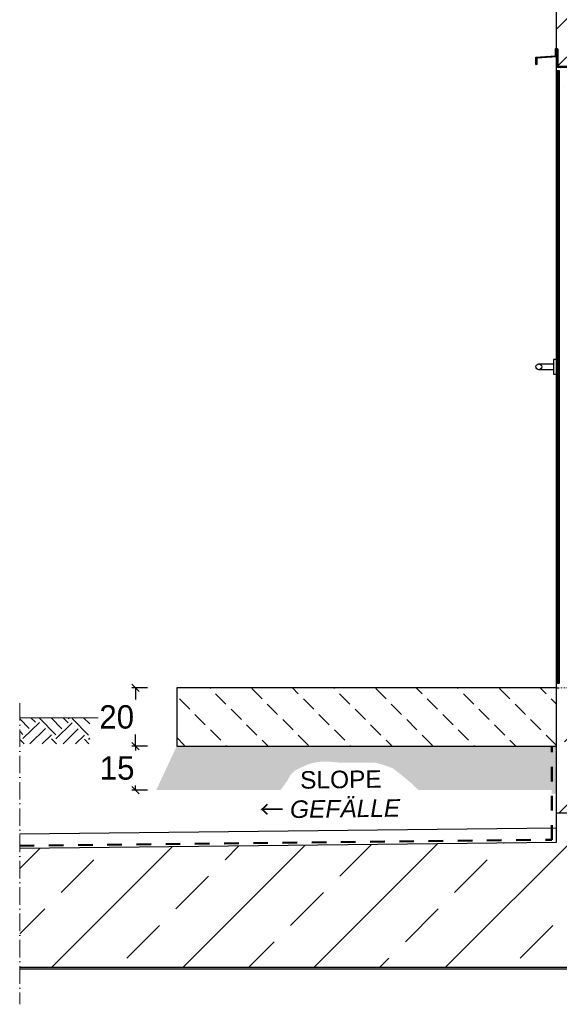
# Model space of a CAD drawing. Header units: millimetres. Extents: x -19424 to 109295, y -11926 to 8715.
# Tile 22 of 38: x -1360 to 487, y 2525 to 5898. Entities that reach past the tile are written whole.
import ezdxf

# ---------------------------------------------------------------- set-up
doc = ezdxf.new("R2010")
doc.units = ezdxf.units.MM
doc.linetypes.add('ACAD_ISO10W100', pattern=[18, 12, -3, 0, -3])
doc.linetypes.add('JIS_02_1.0', pattern=[2, 1, -1])
doc.layers.add('Bemaßung', color=7, linetype='Continuous', lineweight=13)
doc.layers.add('Beschriftung', color=7, linetype='Continuous')
doc.styles.add('LBB3.5M1000', font='isocp.shx', dxfattribs={"height": 3.5})
doc.dimstyles.new('DIN', dxfattribs={"dimtxt": 2.5, "dimasz": 2.5, "dimexe": 1.25, "dimexo": 0.625, "dimtad": 1, "dimtih": 1, "dimdec": 4, "dimdsep": 46, "dimlunit": 6, "dimtxsty": 'Standard', "dimcen": 2.5, "dimadec": 0, "dimazin": 0, "dimtfac": 1, "dimtdec": 4, "dimtmove": 0, "dimatfit": 3, "dimfxl": 0, "dimtvp": 1, "dimtolj": 1, "dimtzin": 0, "dimarcsym": 0})

# ---------------------------------------------------------------- blocks, each defined once
blk = doc.blocks.new('_Oblique')
at = {"color": 0, "linetype": 'ByBlock', "lineweight": -2}
blk.add_line((-0.5, -0.5), (0.5, 0.5), dxfattribs=at)
blk = doc.blocks.new('*D91')
at = {"layer": 'Bemaßung', "color": 0, "lineweight": -2, "transparency": 16777216}
for p, q in [((-922.7, 3408.8), (-976.1, 3408.8)), ((-963.6, 3408.8), (-963.6, 3393.8)), ((-963.6, 3258.8), (-963.6, 3273.8)), ((-922.7, 3258.8), (-976.1, 3258.8))]:
    blk.add_line(p, q, dxfattribs=at)
at = {"layer": 'DEFPOINTS', "color": 0, "transparency": 16777216}
for p in [(-963.6, 3408.8), (-822.7, 3408.8), (-822.7, 3258.8)]:
    blk.add_point(p, dxfattribs=at)
at = {"layer": 'Bemaßung', "color": 0, "lineweight": -2, "transparency": 16777216, "xscale": 25, "yscale": 25, "zscale": 25}
for p, rotation in [((-963.6, 3408.8), 90), ((-963.6, 3258.8), 270)]:
    blk.add_blockref('_Oblique', p, dxfattribs=dict(at, rotation=rotation))
at = {"layer": 'Bemaßung', "color": 0, "transparency": 16777216, "insert": (-1026.7, 3333.8), "char_height": 80, "attachment_point": 5}
blk.add_mtext('\\A1;15', dxfattribs=at)
blk = doc.blocks.new('*D92')
at = {"layer": 'Bemaßung', "color": 0, "lineweight": -2, "transparency": 16777216}
for p, q in [((-922.7, 3608.8), (-976.1, 3608.8)), ((-963.6, 3608.8), (-963.6, 3568.8)), ((-963.6, 3408.8), (-963.6, 3448.8)), ((-922.7, 3408.8), (-976.1, 3408.8))]:
    blk.add_line(p, q, dxfattribs=at)
at = {"layer": 'DEFPOINTS', "color": 0, "transparency": 16777216}
for p in [(-822.7, 3608.8), (-963.6, 3408.8), (-822.7, 3408.8)]:
    blk.add_point(p, dxfattribs=at)
at = {"layer": 'Bemaßung', "color": 0, "lineweight": -2, "transparency": 16777216, "xscale": 25, "yscale": 25, "zscale": 25}
for p, rotation in [((-963.6, 3608.8), 90), ((-963.6, 3408.8), 270)]:
    blk.add_blockref('_Oblique', p, dxfattribs=dict(at, rotation=rotation))
at = {"layer": 'Bemaßung', "color": 0, "transparency": 16777216, "insert": (-1028.1, 3508.8), "char_height": 80, "attachment_point": 5}
blk.add_mtext('\\A1;20', dxfattribs=at)

msp = doc.modelspace()

# ---------------------------------------------------------------- hatches: boundary and pattern name
at = {"lineweight": 13}
h = msp.add_hatch(dxfattribs=at)
h.set_pattern_fill('ANSI33', color=256, scale=50, style=0)
h.paths.add_polyline_path([(529.782, 6447.119), (519.591, 6457.311), (339.778, 6463.112), (329.782, 6453.116), (329.782, 6123.257), (339.455, 6112.94), (384.431, 6111.489), (425.7, 6150.179), (424.41, 6110.199), (489.377, 6108.104), (517.286, 6107.203), (516.964, 6097.208), (477.307, 6098.488), (477.307, 6087.096), (477.307, 5668.77), (677.307, 5668.77), (677.307, 6092.035), (637.328, 6093.325), (637.65, 6103.32), (2577.203, 6040.748), (2577.307, 6240.848), (540.116, 6306.571), (529.782, 6316.904)])
edge = h.paths.add_edge_path()
edge.add_line((677.307, 3608.77), (477.307, 3608.77))
edge.add_line((477.307, 3608.77), (477.307, 3179.77))
edge.add_line((477.307, 3179.77), (577.307, 3179.77))
edge.add_line((577.307, 3179.77), (577.307, 3199.943))
edge.add_arc((577.307, 3204.943), 5, 180, 270, ccw=False)
edge.add_arc((577.307, 3204.943), 5, 90, 180, ccw=False)
edge.add_line((577.307, 3209.943), (577.307, 3249.943))
edge.add_arc((577.307, 3254.943), 5, 180, 270, ccw=False)
edge.add_arc((577.307, 3254.943), 5, 0, 180, ccw=False)
edge.add_arc((577.307, 3254.943), 5, -90, 0, ccw=False)
edge.add_line((577.307, 3249.943), (577.307, 3209.943))
edge.add_arc((577.307, 3204.943), 5, 0, 90, ccw=False)
edge.add_arc((577.307, 3204.943), 5, -90, 0, ccw=False)
edge.add_line((577.307, 3199.943), (577.307, 3179.77))
edge.add_line((577.307, 3179.77), (677.307, 3179.77))
edge.add_line((677.307, 3179.77), (677.307, 3608.77))
h = msp.add_hatch()
h.set_pattern_fill('ANSI31', color=256, angle=90)
h.paths.add_polyline_path([(410.307, 5743.77), (407.307, 5743.77), (407.307, 5768.77), (474.307, 5773.556), (474.307, 5798.77), (477.307, 5798.77), (477.307, 5770.77), (410.307, 5765.985)])
h = msp.add_hatch()
h.set_pattern_fill('ANSI31', color=256)
edge = h.paths.add_edge_path()
edge.add_line((527.307, 5733.77), (477.307, 5733.77))
edge.add_line((477.307, 5733.77), (477.307, 5798.77))
edge.add_line((477.307, 5798.77), (479.807, 5798.77))
edge.add_arc((479.807, 5796.27), 2.5, 0, 90, ccw=False)
edge.add_line((482.307, 5796.27), (482.307, 5743.77))
edge.add_arc((487.307, 5743.77), 5, 180, 270)
edge.add_line((487.307, 5738.77), (524.807, 5738.77))
edge.add_arc((524.807, 5736.27), 2.5, 0, 90, ccw=False)
edge.add_line((527.307, 5736.27), (527.307, 5733.77))
h = msp.add_hatch()
h.set_pattern_fill('ANSI31', color=256)
h.paths.add_polyline_path([(487.307, 3623.77), (477.307, 3623.77), (477.307, 5723.77), (487.307, 5723.77)])
h = msp.add_hatch(dxfattribs=at)
h.set_pattern_fill('BETON_UNBEWEHRT', color=256, scale=400, angle=90, pattern_type=2)
h.set_pattern_definition([(135, (4e-15, 70.71), (-70.7107, -70.7107), [50, -25])])
h.paths.add_polyline_path([(477.307, 3608.77), (-822.693, 3608.77), (-822.693, 3408.77), (477.307, 3408.77)])
h = msp.add_hatch()
h.set_pattern_fill('EARTH', color=253, scale=12.5, angle=44.355047, style=0)
h.set_pattern_definition([(44.355, (0, -102.33), (1.2636, 112.2461), [79.375, -79.375]), (44.355, (-20.81, -81.05), (1.2636, 112.2461), [79.375, -79.375]), (44.355, (-41.62, -59.77), (1.2636, 112.2461), [79.375, -79.375]), (134.355, (-41.46, -45.74), (-112.2461, 1.2636), [79.375, -79.375]), (134.355, (-20.18, -24.93), (-112.2461, 1.2636), [79.375, -79.375]), (134.355, (1.106, -4.12), (-112.2461, 1.2636), [79.375, -79.375])])
h.paths.add_polyline_path([(-1120.638, 3506.437), (-1360.226, 3506.437), (-1360.226, 3416.843), (-1120.638, 3416.843)])
h = msp.add_hatch(dxfattribs=at)
h.set_pattern_fill('AR-CONC', color=256, scale=0.25)
h.set_pattern_definition([(50, (66735.416, -21), (45.546167, -3.984771), [4.7625, -52.3875]), (355, (66735.416, -21), (-8.810855, 47.76421), [3.81, -41.910146]), (100.451445, (66739.21, -21.33), (36.735312, 43.779438), [4.047502, -44.52256]), (46.1842, (66735.416, -8.3), (67.76976, -10.51058), [7.14375, -78.58125]), (96.63556, (66741.063, -9.176), (59.351034, 61.85653), [6.071256, -66.7839]), (351.18415, (66735.416, -8.3), (59.35103, 61.85653), [5.71499, -62.86493]), (21, (66741.766, -11.475), (37.903598, -25.5663), [4.7625, -52.3875]), (326, (66741.766, -11.475), (15.450507, 46.04699), [3.81, -41.91]), (71.451445, (66744.924, -13.606), (53.354105, 20.480692), [4.047502, -44.522484]), (37.5, (66735.416, -21), (0.772151, 21.1387597), [0, -41.402, 0, -42.545, 0, -42.06875]), (7.5, (66735.416, -21), (16.704916, 25.045144), [0, -24.257, 0, -40.4495, 0, -16.03375]), (327.5, (66721.255, -21), (33.897649, -1.432186), [0, -15.875, 0, -49.53, 0, -65.7225]), (317.5, (66714.905, -21), (37.032295, 6.356623), [0, -20.6375, 0, -32.893, 0, -46.6725])])
h.paths.add_polyline_path([(477.307, 3408.77), (461.195, 3408.77), (461.195, 3246.282), (477.307, 3246.282)])
h.paths.add_polyline_path([(-822.693, 3408.77), (-892.639, 3258.77), (-546.949, 3258.77), (-541.195, 3259.555), (-537.664, 3258.77), (-467.378, 3258.77), (-456.67, 3272.686), (-443.64, 3291.139), (-434.563, 3308.655), (-423.72, 3319.867), (-415.121, 3327.342), (-393.437, 3337.433), (-372.874, 3346.777), (-354.554, 3352.009), (-333.243, 3355.373), (-303.051, 3356.049), (-268.821, 3353.009), (-145.037, 3353.009), (-112.462, 3344.326), (-83.145, 3333.471), (-53.827, 3310.677), (-19.081, 3282.455), (-8.223, 3270.515), (5.205, 3258.77), (461.195, 3258.77), (461.195, 3408.77)])
h = msp.add_hatch(dxfattribs=at)
h.set_pattern_fill('ANSI33', color=256, scale=50, style=0)
h.set_pattern_definition([(45, (85272.42, 41129.55), (-224.5064, 224.5064), []), (45, (85496.92, 41129.55), (-224.5064, 224.5064), [158.75, -79.375])])
edge = h.paths.add_edge_path(flags=16)
edge.add_arc((577.307, 3104.597), 5, 90, 180, ccw=False)
edge.add_line((577.307, 3109.597), (577.307, 3149.597))
edge.add_arc((577.307, 3154.597), 5, 180, 270, ccw=False)
edge.add_arc((577.307, 3154.597), 5, 0, 180, ccw=False)
edge.add_arc((577.307, 3154.597), 5, -90, 0, ccw=False)
edge.add_line((577.307, 3149.597), (577.307, 3109.597))
edge.add_arc((577.307, 3104.597), 5, 0, 90, ccw=False)
edge.add_arc((577.307, 3104.597), 5, -180, 0, ccw=False)
h.paths.add_polyline_path([(2577.307, 2651.77), (2577.307, 3079.77), (677.307, 3079.77), (677.307, 3179.77), (477.307, 3179.77), (477.307, 3079.77), (-1360.226, 3059.085), (-1360.226, 2651.77)])

# ---------------------------------------------------------------- linework, layer by layer
for p, q in [((477.307, 3079.77), (477.307, 6108.493)), ((477.307, 3608.77), (-822.693, 3608.77)), ((-822.693, 3608.77), (-822.693, 3408.77)), ((477.307, 3608.77), (487.307, 3608.77)), ((-822.693, 3408.77), (477.307, 3408.77)), ((677.307, 3179.77), (477.307, 3179.77)), ((-1360.226, 3109.088), (477.307, 3129.773)), ((-1360.226, 3059.085), (477.307, 3079.77)), ((-1360.226, 2651.77), (2577.307, 2651.77)), ((-1360.226, 2645.77), (2577.307, 2645.77))]:
    msp.add_line(p, q)
at = {"lineweight": 25}
msp.add_line((483.772, 5740.235), (541.128, 5797.591), dxfattribs=at)
at = {"linetype": 'ACAD_ISO10W100', "lineweight": 13, "ltscale": 5}
msp.add_line((-1360.226, 3556.437), (-1360.226, 2524.77), dxfattribs=at)
at = {"color": 253, "linetype": 'ACAD_ISO10W100', "lineweight": 13, "ltscale": 25}
msp.add_line((-1091.459, 3506.437), (-1360.226, 3506.437), dxfattribs=at)
at = {"linetype": 'JIS_02_1.0', "lineweight": 50, "ltscale": 50}
for p, q in [((461.195, 3088.478), (461.195, 3408.77)), ((-1360.226, 3067.963), (461.195, 3088.478))]:
    msp.add_line(p, q, dxfattribs=at)
for points in [[(410.307, 5743.77), (407.307, 5743.77), (407.307, 5768.77), (474.307, 5773.556), (474.307, 5798.77), (477.307, 5798.77), (477.307, 5770.77), (410.307, 5765.985)], [(487.307, 3623.77), (477.307, 3623.77), (477.307, 5723.77), (487.307, 5723.77)], [(467.307, 4683.77), (477.307, 4683.77), (477.307, 4733.77), (467.307, 4733.77)]]:
    msp.add_lwpolyline(points, close=True)
msp.add_lwpolyline([(527.307, 5733.77), (477.307, 5733.77), (477.307, 5798.77), (479.807, 5798.77, -0.41421356), (482.307, 5796.27), (482.307, 5743.77, 0.41421356), (487.307, 5738.77), (524.807, 5738.77, -0.41421356), (527.307, 5736.27)], format="xyb", close=True)
at = {"linetype": 'JIS_02_1.0', "lineweight": 9, "ltscale": 5}
msp.add_lwpolyline([(527.307, 4732.268), (527.307, 3608.77), (477.307, 3608.77), (477.307, 5733.77), (527.307, 5733.77), (527.307, 4823.834)], dxfattribs=at)
msp.add_lwpolyline([(417.307, 4718.77), (467.307, 4718.77), (467.307, 4698.77), (417.307, 4698.77)])
msp.add_circle((417.307, 4708.77), 10)

# ---------------------------------------------------------------- texts
at = {"layer": 'Beschriftung', "insert": (-540.279, 3321.531), "char_height": 60, "width": 519.9798, "attachment_point": 1, "rotation": 0.726696, "style": 'LBB3.5M1000'}
msp.add_mtext('{\\fArial|b0|i0|c0|p34;\\C256;      SLOPE\\P\\fSimSun|b0|i0|c134|p2;←\\fMS Shell Dlg 2|b0|i0|c0|p0;\\C1; \\fArial|b0|i1|c0|p34;\\C256;GEFÄLLE}', dxfattribs=at)

# ---------------------------------------------------------------- dimensions: what is measured, and where the dimension line sits
at = {"layer": 'Bemaßung'}
for p1, text, picture, middle in [((-822.693, 3608.77), '20', '*D92', (-1028.095, 3508.77)), ((-822.693, 3258.77), '15', '*D91', (-1026.726, 3333.77))]:
    dim = msp.add_linear_dim(base=(-963.602, 3408.77), p1=p1, p2=(-822.693, 3408.77), angle=90, text=text, dimstyle='DIN', override={"dimscale": 10, "dimtxt": 8, "dimexo": 10, "dimgap": 2, "dimdec": 2, "dimblk1": 'Oblique', "dimblk2": 'Oblique', "dimsah": 1, "dimtdec": 2, "dimtmove": 2}, dxfattribs=at)
    dim.commit()
    dim.dimension.update_dxf_attribs({"geometry": picture, "text_midpoint": middle, "dimtype": 160})

doc.saveas('drawing.dxf')
